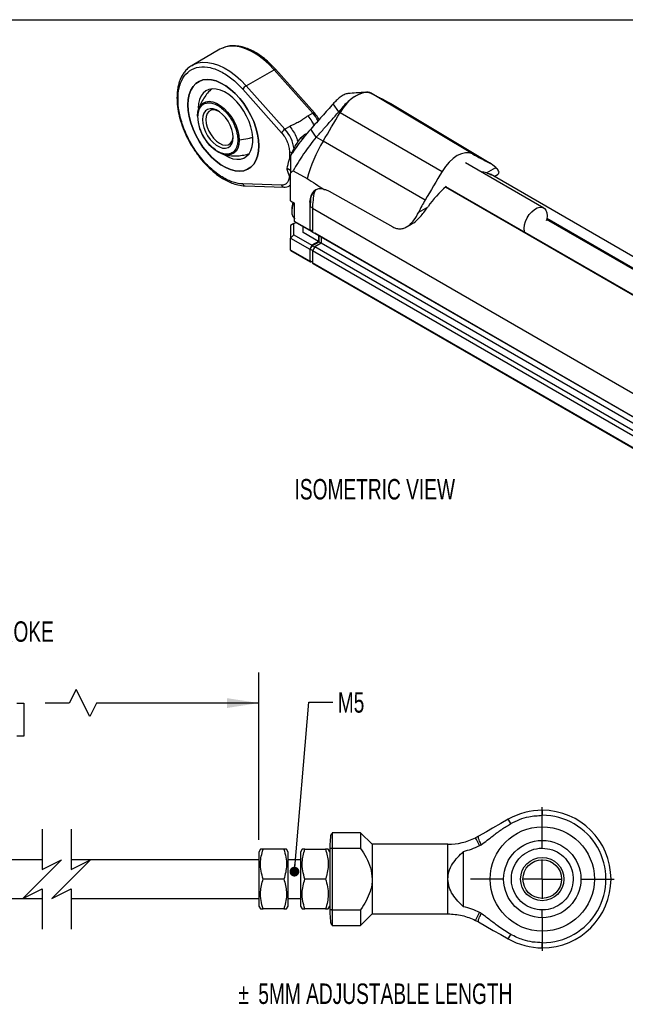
# Model space of a CAD drawing. Header units: millimetres. Extents: x 8 to 341, y 8 to 262.
# Tile 4 of 5: x 195 to 274, y 135 to 262. Entities that reach past the tile are written whole.
import ezdxf

# ---------------------------------------------------------------- set-up
doc = ezdxf.new("R2010")
doc.units = ezdxf.units.MM
doc.header["$LTSCALE"] = 1.25
doc.linetypes.add('CENTERX2', pattern=[20.32, 12.7, -2.54, 2.54, -2.54])
doc.layers.add('CENTER', color=40, linetype='CENTERX2')
doc.layers.add('DIMENSIONS', color=140, linetype='Continuous', lineweight=25)
doc.layers.add('TEXT', color=140, linetype='Continuous', lineweight=25)
doc.styles.add('SLDTEXTSTYLE0', font='TXT', dxfattribs={"width": 0.7})
doc.dimstyles.new('SLDDIMSTYLE3', dxfattribs={"dimtxt": 2.69751, "dimasz": 4.1275, "dimexe": 0, "dimexo": 0.0625, "dimgap": 0.674377, "dimtad": 0, "dimtih": 1, "dimtoh": 1, "dimrnd": 1e-09, "dimzin": 4, "dimdsep": 46, "dimtxsty": 'SLDTEXTSTYLE0', "dimsah": 1, "dimcen": 0.09, "dimadec": 0, "dimazin": 1, "dimtfac": 1, "dimtofl": 0, "dimtmove": 0, "dimatfit": 3, "dimfxl": 0, "dimfrac": 2, "dimtolj": 1, "dimtzin": 12, "dimarcsym": 0})
doc.dimstyles.new('SLDDIMSTYLE5', dxfattribs={"dimtxt": 0.18, "dimasz": 1.27, "dimexe": 0, "dimexo": 0.0625, "dimgap": 0, "dimtad": 0, "dimtih": 1, "dimtoh": 1, "dimdec": 0, "dimrnd": 1e-09, "dimzin": 0, "dimdsep": 46, "dimtxsty": 'Standard', "dimblk1": 'DOT', "dimblk2": 'DOT', "dimsah": 1, "dimcen": 0.09, "dimadec": 0, "dimazin": 0, "dimtfac": 1.27, "dimtdec": 0, "dimtofl": 0, "dimtmove": 0, "dimatfit": 3, "dimldrblk": 'DOT', "dimfxl": 0, "dimfrac": 2, "dimtolj": 1, "dimtzin": 0, "dimarcsym": 0})

# ---------------------------------------------------------------- blocks, each defined once
blk = doc.blocks.new('_D_15')
at = {"layer": 'DIMENSIONS'}
for p, q in [((174.73, 159.96), (174.73, 177.49)), ((226.19, 155.83), (226.19, 177.49)), ((202.53, 175.28), (201.65, 173.52)), ((204.29, 171.76), (202.53, 175.28)), ((174.73, 173.52), (183.18, 173.52)), ((186.84, 173.52), (185.93, 173.52)), ((185.93, 173.52), (185.93, 169.23)), ((194.85, 173.52), (195.76, 173.52)), ((195.76, 173.52), (195.76, 169.23)), ((201.65, 173.52), (198.51, 173.52)), ((205.17, 173.52), (204.29, 171.76)), ((226.19, 173.52), (205.17, 173.52)), ((185.93, 169.23), (186.84, 169.23)), ((195.76, 169.23), (194.85, 169.23))]:
    blk.add_line(p, q, dxfattribs=at)
for points in [[(174.73, 173.52), (178.86, 172.88), (178.86, 174.15)], [(226.19, 173.52), (222.06, 174.15), (222.06, 172.88)]]:
    blk.add_solid(points, dxfattribs=at)
at = {"layer": 'DIMENSIONS', "char_height": 2.646, "attachment_point": 1, "style": 'SLDTEXTSTYLE0'}
for s, insert in [('53.0', (186.84, 177.53)), ('2.09', (186.84, 172.64))]:
    blk.add_mtext(s, dxfattribs=dict(at, insert=insert))
blk = doc.blocks.new('_Dot')
at = {"color": 0, "linetype": 'ByBlock', "lineweight": -2}
blk.add_line((-0.5, 0), (-1, 0), dxfattribs=at)
at = {"color": 0, "linetype": 'ByBlock', "const_width": 0.5}
blk.add_lwpolyline([(-0.25, 0, 1), (0.25, 0, 1)], format="xyb", close=True, dxfattribs=at)
blk = doc.blocks.new('SW_CENTERMARKSYMBOL_3')
at = {"layer": 'CENTER', "color": 0}
for p, q in [((0, 5.08), (0, 9.29)), ((0, 0), (0, 2.54)), ((-5.08, 0), (-9.29, 0)), ((0, 0), (-2.54, 0)), ((0, 0), (0, -2.54)), ((0, 0), (2.54, 0)), ((5.08, 0), (9.29, 0)), ((0, -5.08), (0, -9.29))]:
    blk.add_line(p, q, dxfattribs=at)

msp = doc.modelspace()

# ---------------------------------------------------------------- linework, layer by layer
for p, q in [((221.136, 258.112), (217.53, 256.031)), ((217.481, 256.002), (217.53, 256.031)), ((224.547, 253.388), (228.153, 255.47)), ((228.153, 255.47), (233.169, 249.838)), ((233.37, 249.884), (228.353, 255.515)), ((224.092, 252.951), (229.109, 247.319)), ((229.563, 247.756), (224.547, 253.388)), ((240.871, 252.331), (240.712, 252.423)), ((253.834, 244.568), (240.871, 252.331)), ((236.536, 250.012), (235.813, 251.07)), ((242.175, 251.674), (243.061, 251.162)), ((242.259, 251.611), (242.175, 251.674)), ((243.192, 251.09), (242.267, 251.624)), ((243.061, 251.162), (256.024, 243.399)), ((243.192, 251.09), (243.061, 251.162)), ((243.248, 251.057), (243.192, 251.09)), ((256.207, 243.296), (243.248, 251.057)), ((233.169, 249.838), (232.556, 249.484)), ((236.536, 250.012), (236.695, 249.92)), ((236.695, 249.92), (249.896, 242.295)), ((230.177, 248.11), (229.563, 247.756)), ((233.619, 246.734), (232.892, 247.784)), ((231.65, 246.682), (231.864, 246.559)), ((234.505, 246.223), (233.619, 246.734)), ((247.705, 238.597), (234.505, 246.223)), ((230.142, 244.84), (230.142, 243.872)), ((263.057, 237.572), (252.915, 243.427)), ((230.298, 242.404), (229.837, 242.67)), ((230.298, 238.505), (230.298, 242.086)), ((230.627, 242.402), (232.419, 241.368)), ((255.651, 242.115), (256.856, 242.811)), ((304.801, 213.855), (256.156, 241.937)), ((256.628, 241.665), (257.156, 241.97)), ((229.109, 240.534), (224.092, 240.694)), ((224.396, 240.428), (229.413, 240.267)), ((230.157, 240.446), (230.298, 240.528)), ((235.284, 239.746), (243.529, 235.117)), ((298.786, 212.323), (250.349, 240.285)), ((298.853, 212.34), (250.388, 240.318)), ((250.415, 240.341), (250.415, 240.4)), ((230.298, 238.505), (230.793, 238.219)), ((230.298, 238.505), (230.793, 238.219)), ((230.298, 238.505), (230.298, 238.505)), ((232.794, 238.308), (232.773, 238.296)), ((232.773, 238.296), (232.773, 234.684)), ((230.439, 237.402), (230.439, 237.157)), ((230.793, 235.827), (230.793, 238.219)), ((232.843, 234.758), (232.843, 237.753)), ((232.843, 237.753), (233.127, 237.59)), ((293.937, 202.387), (233.126, 237.492)), ((233.126, 237.492), (233.126, 234.463)), ((246.873, 237.048), (248.079, 237.744)), ((230.698, 235.551), (230.984, 235.716)), ((232.773, 234.684), (230.793, 235.827)), ((231.076, 235.663), (230.793, 235.827)), ((301.734, 213.976), (263.43, 236.088)), ((301.817, 214.073), (263.456, 236.218)), ((230.698, 235.551), (230.298, 235.32)), ((230.298, 235.32), (230.298, 233.687)), ((230.698, 234.109), (230.698, 235.551)), ((231.076, 235.663), (233.056, 234.52)), ((231.924, 234.381), (231.924, 235.173)), ((232.773, 234.684), (233.056, 234.52)), ((232.843, 234.758), (233.126, 234.595)), ((233.085, 234.619), (232.843, 234.758)), ((233.056, 234.52), (233.126, 234.561)), ((233.085, 234.619), (233.126, 234.595)), ((293.937, 199.358), (233.126, 234.463)), ((233.126, 234.463), (233.409, 234.3)), ((245.33, 235.142), (246.006, 235.532)), ((230.298, 233.687), (230.698, 234.109)), ((230.298, 233.687), (232.773, 232.258)), ((230.298, 232.136), (230.298, 233.687)), ((230.698, 234.109), (233.056, 232.748)), ((233.904, 233.238), (231.924, 234.381)), ((233.904, 233.238), (233.056, 232.748)), ((233.085, 232.684), (233.975, 233.197)), ((294.22, 199.194), (233.409, 234.3)), ((233.904, 234.014), (233.904, 233.238)), ((233.975, 233.197), (233.975, 233.973)), ((233.975, 233.197), (234.258, 233.034)), ((234.258, 233.81), (234.258, 233.018)), ((232.773, 230.707), (230.298, 232.136)), ((230.298, 232.136), (230.298, 232.068)), ((230.298, 232.068), (232.814, 230.615)), ((233.056, 232.748), (232.773, 232.258)), ((232.773, 232.258), (232.773, 230.707)), ((232.843, 232.265), (233.085, 232.684)), ((232.843, 232.265), (233.154, 232.086)), ((232.843, 230.748), (232.843, 232.265)), ((233.085, 232.684), (233.395, 232.504)), ((233.409, 232.528), (233.126, 232.038)), ((293.937, 196.933), (233.126, 232.038)), ((233.126, 232.038), (233.126, 230.487)), ((234.258, 233.018), (233.409, 232.528)), ((294.22, 197.422), (233.409, 232.528)), ((295.069, 197.912), (234.258, 233.018)), ((233.126, 230.585), (232.843, 230.748)), ((232.864, 230.702), (233.126, 230.551)), ((232.914, 230.625), (232.956, 230.649)), ((293.937, 195.381), (233.126, 230.487)), ((233.168, 230.395), (293.979, 195.29)), ((262.867, 159.645), (262.867, 158.99)), ((239.361, 156.745), (235.661, 156.745)), ((235.661, 156.745), (235.661, 156.697)), ((240.861, 155.245), (239.361, 156.745)), ((239.361, 156.745), (239.361, 154.714)), ((235.661, 156.697), (235.661, 154.714)), ((254.604, 156.288), (254.234, 156.091)), ((262.867, 154.745), (262.867, 155.713)), ((226.393, 154.595), (226.191, 154.245)), ((226.191, 154.245), (226.191, 147.245)), ((226.737, 154.595), (226.406, 154.595)), ((229.415, 154.595), (226.737, 154.595)), ((229.961, 154.245), (229.759, 154.595)), ((229.961, 149.232), (229.961, 154.245)), ((231.793, 154.595), (231.591, 154.245)), ((231.591, 154.245), (231.591, 152.722)), ((232.137, 154.595), (231.806, 154.595)), ((232.137, 154.595), (234.815, 154.595)), ((235.361, 154.245), (235.159, 154.595)), ((235.361, 154.599), (235.361, 146.891)), ((235.372, 154.906), (235.364, 154.599)), ((235.661, 154.714), (235.661, 146.776)), ((239.361, 154.714), (235.661, 154.714)), ((250.654, 155.245), (240.861, 155.245)), ((240.861, 155.245), (240.861, 150.745)), ((250.654, 150.745), (250.654, 155.245)), ((252.68, 147.163), (252.68, 154.326)), ((198.128, 153.245), (174.731, 153.245)), ((226.191, 153.245), (201.878, 153.245)), ((231.591, 153.245), (229.961, 153.245)), ((231.591, 152.722), (231.591, 147.245)), ((229.415, 150.745), (226.737, 150.745)), ((234.815, 150.745), (232.137, 150.745)), ((240.861, 150.745), (240.861, 146.245)), ((250.654, 146.245), (250.654, 150.745)), ((229.961, 147.245), (229.961, 149.232)), ((174.731, 148.245), (198.128, 148.245)), ((201.878, 148.245), (226.191, 148.245)), ((229.961, 148.245), (231.591, 148.245)), ((226.191, 147.245), (226.393, 146.895)), ((229.415, 146.895), (226.737, 146.895)), ((229.415, 146.895), (229.747, 146.895)), ((229.759, 146.895), (229.961, 147.245)), ((231.591, 147.245), (231.793, 146.895)), ((234.815, 146.895), (232.137, 146.895)), ((234.815, 146.895), (235.147, 146.895)), ((235.159, 146.895), (235.361, 147.245)), ((235.661, 146.776), (239.361, 146.776)), ((235.661, 146.776), (235.661, 144.745)), ((239.361, 146.776), (239.361, 144.745)), ((239.361, 144.745), (240.861, 146.245)), ((240.861, 146.245), (250.654, 146.245)), ((254.234, 145.399), (254.604, 145.202)), ((235.661, 144.745), (239.361, 144.745)), ((262.867, 141.845), (262.867, 142.5))]:
    msp.add_line(p, q)
at = {"flags": 128}
for points in [[(228.153, 255.47), (227.474, 256.177), (226.767, 256.805), (226.043, 257.346), (225.311, 257.791), (224.583, 258.134), (223.867, 258.371), (223.174, 258.499), (222.514, 258.515), (221.896, 258.42), (221.328, 258.214), (221.136, 258.112)], [(217.53, 256.031), (217.722, 256.132), (218.29, 256.338), (218.908, 256.433), (219.568, 256.417), (220.261, 256.29), (220.976, 256.052), (221.705, 255.709), (222.437, 255.264), (223.161, 254.723), (223.867, 254.095), (224.547, 253.388)], [(228.153, 255.47), (228.212, 255.501), (228.264, 255.521), (228.307, 255.529), (228.338, 255.525), (228.353, 255.515)], [(216.99, 250.922), (217.033, 250.175), (217.161, 249.392), (217.371, 248.588), (217.659, 247.778), (218.021, 246.978), (218.449, 246.201), (218.936, 245.463), (219.472, 244.777), (220.047, 244.156), (220.651, 243.612), (221.273, 243.155), (221.9, 242.793), (222.521, 242.533), (223.125, 242.379), (223.701, 242.336), (224.237, 242.403), (224.723, 242.579), (225.152, 242.861), (225.513, 243.244), (225.802, 243.721), (226.012, 244.282), (226.14, 244.918), (226.183, 245.616), (226.14, 246.363), (226.012, 247.146), (225.802, 247.95), (225.513, 248.76), (225.152, 249.56), (224.723, 250.337), (224.237, 251.075), (223.701, 251.761), (223.125, 252.382), (222.521, 252.926), (221.9, 253.383), (221.273, 253.745), (220.651, 254.005), (220.047, 254.159), (219.472, 254.202), (218.936, 254.135), (218.449, 253.959), (218.021, 253.677), (217.659, 253.294), (217.371, 252.817), (217.161, 252.256), (217.033, 251.62), (216.99, 250.922)], [(226.183, 245.616), (226.14, 244.918), (226.012, 244.282), (225.802, 243.721), (225.513, 243.244), (225.152, 242.861), (224.723, 242.579), (224.237, 242.403), (223.701, 242.336), (223.125, 242.379), (222.521, 242.533), (221.9, 242.793), (221.273, 243.155), (220.651, 243.612), (220.047, 244.156), (219.472, 244.777), (218.936, 245.463), (218.449, 246.201), (218.021, 246.978), (217.659, 247.778), (217.371, 248.588), (217.161, 249.392), (217.033, 250.175), (216.99, 250.922), (217.033, 251.62), (217.161, 252.256), (217.371, 252.817), (217.659, 253.294), (218.021, 253.677), (218.449, 253.959), (218.936, 254.135), (219.472, 254.202), (220.047, 254.159), (220.651, 254.005), (221.273, 253.745), (221.9, 253.383), (222.521, 252.926), (223.125, 252.382), (223.701, 251.761), (224.237, 251.075), (224.723, 250.337), (225.152, 249.56), (225.513, 248.76), (225.802, 247.95), (226.012, 247.146), (226.14, 246.363), (226.183, 245.616)], [(221.648, 244.487), (221.735, 244.432), (222.276, 244.143), (222.807, 243.955), (223.317, 243.873), (223.792, 243.897), (224.223, 244.027), (224.598, 244.261), (224.91, 244.592), (225.15, 245.014), (225.313, 245.515), (225.396, 246.086), (225.396, 246.711), (225.313, 247.376), (225.15, 248.066), (224.91, 248.765), (224.598, 249.456), (224.223, 250.123), (223.792, 250.751), (223.317, 251.324), (222.807, 251.829), (222.276, 252.255), (221.735, 252.591), (221.197, 252.83), (220.675, 252.965), (220.182, 252.995), (219.727, 252.917), (219.323, 252.735), (218.979, 252.451), (218.702, 252.074), (218.5, 251.611), (218.376, 251.073), (218.335, 250.474), (218.335, 250.474)], [(240.871, 252.331), (240.474, 252.475), (240.027, 252.507), (239.544, 252.426), (239.039, 252.235), (238.527, 251.939), (238.022, 251.547), (237.539, 251.07), (237.093, 250.523), (236.695, 249.92)], [(218.369, 250.306), (218.429, 250.471), (218.651, 250.857), (218.951, 251.143), (219.318, 251.317), (219.741, 251.375), (220.205, 251.315), (220.693, 251.139), (221.19, 250.852), (221.679, 250.464), (222.143, 249.989), (222.566, 249.443), (222.933, 248.844), (223.233, 248.212), (223.454, 247.571), (223.59, 246.94), (223.636, 246.342)], [(218.248, 249.452), (218.293, 249.998), (218.369, 250.306)], [(218.899, 249.004), (218.943, 248.503), (219.07, 247.975), (219.277, 247.442), (219.554, 246.927), (219.889, 246.452), (220.267, 246.04), (220.672, 245.706), (221.086, 245.468), (221.491, 245.333), (221.869, 245.309), (222.204, 245.397), (222.481, 245.592), (222.688, 245.887), (222.816, 246.267), (222.859, 246.718), (222.816, 247.218), (222.688, 247.747), (222.481, 248.28), (222.204, 248.795), (221.869, 249.269), (221.491, 249.682), (221.086, 250.015), (220.672, 250.254), (220.267, 250.388), (219.889, 250.412), (219.554, 250.325), (219.277, 250.129), (219.07, 249.835), (218.943, 249.454), (218.899, 249.004)], [(220.989, 250.08), (220.698, 250.201), (220.324, 250.265), (219.989, 250.216), (219.709, 250.054), (219.499, 249.788), (219.368, 249.432), (219.324, 249.004)], [(233.169, 249.838), (233.229, 249.869), (233.281, 249.889), (233.323, 249.897), (233.355, 249.894), (233.37, 249.884)], [(234.505, 246.223), (234.779, 246.685), (235.053, 247.147), (235.327, 247.609), (235.601, 248.071), (235.875, 248.533), (236.148, 248.995), (236.422, 249.457), (236.695, 249.92)], [(219.324, 249.004), (219.368, 248.524), (219.499, 248.017), (219.709, 247.508), (219.989, 247.024), (220.324, 246.587), (220.698, 246.22), (221.091, 245.942), (221.485, 245.766), (221.858, 245.701), (222.194, 245.751), (222.473, 245.913), (222.684, 246.178), (222.815, 246.534), (222.856, 246.845)], [(223.636, 246.342), (223.59, 245.796), (223.454, 245.323), (223.233, 244.937), (222.933, 244.651), (222.566, 244.477), (222.143, 244.419), (221.732, 244.466)], [(253.834, 244.568), (253.408, 244.713), (252.927, 244.725), (252.406, 244.602), (251.865, 244.35), (251.324, 243.978), (250.803, 243.499), (250.321, 242.931), (249.896, 242.295)], [(249.896, 242.295), (249.622, 241.832), (249.349, 241.37), (249.075, 240.907), (248.801, 240.445), (248.528, 239.983), (248.254, 239.521), (247.979, 239.059), (247.705, 238.597)], [(229.433, 240.268), (229.431, 240.268), (229.419, 240.267)], [(230.298, 240.544), (230.272, 240.523), (230.149, 240.441)], [(234.643, 239.987), (234.256, 240.058), (233.896, 240.041), (233.573, 239.938), (233.295, 239.751), (233.072, 239.484), (232.907, 239.147), (232.807, 238.747), (232.773, 238.296)], [(230.682, 238.283), (230.636, 238.167), (230.496, 237.681), (230.44, 237.218), (230.472, 236.802), (230.59, 236.455), (230.787, 236.197), (230.793, 236.192)], [(232.901, 238.765), (232.889, 238.657), (232.843, 237.753)], [(260.588, 234.43), (260.557, 234.544), (260.522, 234.935), (260.573, 235.373), (260.708, 235.834), (260.918, 236.29), (261.191, 236.715), (261.511, 237.084), (261.861, 237.376), (262.219, 237.573), (262.564, 237.665), (262.877, 237.645), (263.14, 237.516), (263.337, 237.284), (263.456, 236.963), (263.491, 236.572), (263.44, 236.134), (263.38, 235.894)], [(258.472, 158.484), (257.503, 157.934), (256.435, 157.328), (255.629, 156.87), (254.604, 156.288)], [(258.796, 157.915), (258.552, 158.344), (258.472, 158.484)], [(254.746, 155.066), (254.518, 155.523), (254.356, 155.846), (254.234, 156.091)], [(254.234, 145.399), (254.356, 145.644), (254.518, 145.967), (254.746, 146.424)], [(254.604, 145.202), (255.572, 144.652), (256.532, 144.107), (257.495, 143.56), (258.472, 143.005)], [(258.472, 143.005), (258.552, 143.146), (258.796, 143.575)]]:
    msp.add_lwpolyline(points, dxfattribs=at)
for radius in [6.75, 5, 2.8, 2.5]:
    msp.add_circle((262.867, 150.745), radius)
for centre, radius, start, end in [((225.219, 252.235), 1.335, 120.27297, 147.59826), ((399.069, 546.198), 333.743, 241.70499, 242.13113), ((229.382, 246.485), 5.058, 27.86647, 41.51354), ((223.663, 249.526), 5.416, 180.78052, 249.11152), ((230.236, 246.604), 1.335, 120.27297, 147.59826), ((225.991, 244.529), 4.814, 8.48816, 42.09346), ((251.564, 236.018), 19.878, 149.11199, 164.38854), ((230.455, 245.439), 0.676, 242.4589, 273.87097), ((412.07, 538.506), 333.824, 241.70499, 242.13113), ((254.157, 239.874), 3.989, 47.41389, 62.09044), ((254.744, 238.813), 3.424, 74.65304, 85.86251), ((224.433, 240.777), 0.35, 193.66655, 264.9598), ((229.45, 240.616), 0.35, 193.66664, 264.95835), ((243.581, 237.402), 10.455, 167.43331, 179.504), ((259.323, 229.979), 13.665, 130.68464, 145.37371), ((233.091, 237.341), 2.653, 158.44124, 178.68778), ((265.25, 228.172), 20.409, 149.2829, 154.22117), ((232.859, 230.693), 0.0873, 170.78596, 309.20329), ((232.894, 230.743), 0.0503, 174.37962, 234.30196), ((233.221, 230.475), 0.0959, 172.74417, 235.94365), ((262.867, 150.745), 8.9, 90.00002, 119.5865), ((262.867, 150.745), 8.9, 270, 90), ((262.867, 150.745), 8.245, 269.99999, 90.00001), ((250.654, 163.245), 8, 270, 296.58088), ((262.867, 150.745), 8.9, 240.4135, 269.99998)]:
    msp.add_arc(centre, radius, start, end)
for points, knots in [([(228.353, 255.515), (228.068, 255.819), (227.534, 256.385), (226.751, 257.034), (226.009, 257.553), (225.277, 257.965), (224.604, 258.248), (224.046, 258.416), (223.601, 258.508), (223.127, 258.564), (222.56, 258.562), (221.987, 258.488), (221.645, 258.329), (221.51, 258.267)], [0, 0, 0, 0, 0.1307537, 0.244349, 0.3359148, 0.4439628, 0.5489109, 0.6159959, 0.6784258, 0.7386415, 0.8204061, 0.9292272, 1, 1, 1, 1]), ([(217.529, 256.03), (217.332, 255.899), (216.968, 255.657), (216.558, 255.197), (216.24, 254.72), (216.009, 254.242), (215.831, 253.732), (215.7, 253.2), (215.609, 252.575), (215.568, 251.739), (215.636, 250.692), (215.865, 249.461), (216.246, 248.193), (216.769, 246.923), (217.423, 245.689), (218.189, 244.522), (219.049, 243.453), (219.981, 242.51), (220.965, 241.714), (221.875, 241.153), (222.712, 240.773), (223.529, 240.508), (224.092, 240.456), (224.402, 240.428)], [0, 0, 0, 0, 0.0466948, 0.0858035, 0.1175368, 0.1532602, 0.1814927, 0.2111692, 0.2447975, 0.2829815, 0.3390822, 0.3958912, 0.453287, 0.510971, 0.5686921, 0.6264865, 0.6844012, 0.7422495, 0.8002009, 0.8588067, 0.8989626, 0.9443489, 1, 1, 1, 1]), ([(224.092, 240.694), (223.719, 240.706), (223.304, 240.775), (222.406, 241.064), (221.923, 241.284), (220.923, 241.894), (220.406, 242.284), (219.394, 243.218), (218.9, 243.763), (217.99, 244.953), (217.576, 245.598), (216.87, 246.912), (216.577, 247.581), (216.125, 248.873), (215.965, 249.496), (215.761, 250.649), (215.717, 251.18), (215.717, 252.134), (215.761, 252.615), (215.965, 253.533), (216.125, 253.97), (216.577, 254.74), (216.87, 255.071), (217.576, 255.57), (217.99, 255.737), (218.9, 255.877), (219.394, 255.851), (220.406, 255.617), (220.923, 255.411), (221.923, 254.866), (222.406, 254.527), (223.304, 253.779), (223.719, 253.37), (224.092, 252.951)], [0, 0, 0, 0, 0.0625, 0.0625, 0.125, 0.125, 0.1875, 0.1875, 0.25, 0.25, 0.3125, 0.3125, 0.375, 0.375, 0.4375, 0.4375, 0.5, 0.5, 0.5625, 0.5625, 0.625, 0.625, 0.6875, 0.6875, 0.75, 0.75, 0.8125, 0.8125, 0.875, 0.875, 0.9375, 0.9375, 1, 1, 1, 1]), ([(220.04, 252.95), (220.016, 252.929), (219.784, 252.735), (219.413, 252.294), (218.948, 251.637), (218.594, 250.959), (218.435, 250.495), (218.361, 250.281)], [0, 0, 0, 0, 0.0297858, 0.2836737, 0.5361097, 0.7868058, 1, 1, 1, 1]), ([(237.745, 252.367), (237.727, 252.369), (237.606, 252.388), (237.25, 252.243), (236.733, 251.932), (236.227, 251.513), (235.939, 251.204), (235.813, 251.07)], [0, 0, 0, 0, 0.0443226, 0.3027514, 0.5559276, 0.8056549, 1, 1, 1, 1]), ([(240.712, 252.423), (240.484, 252.543), (240.196, 252.578), (239.534, 252.47), (239.162, 252.327), (238.39, 251.881), (237.991, 251.579), (237.225, 250.864), (236.859, 250.45), (236.536, 250.012)], [0, 0, 0, 0, 0.25, 0.25, 0.5, 0.5, 0.75, 0.75, 1, 1, 1, 1]), ([(240.048, 252.546), (239.626, 252.515), (238.857, 252.459), (238.099, 252.404), (237.757, 252.38)], [0, 0, 0, 0, 0.548821, 1, 1, 1, 1]), ([(240.712, 252.423), (240.869, 252.341), (241.027, 252.26), (241.185, 252.178), (241.349, 252.094), (241.514, 252.009), (241.679, 251.925), (241.844, 251.841), (242.01, 251.757), (242.175, 251.674)], [0, 0, 0, 0, 0.0014325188, 0.0014325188, 0.0014325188, 0.0029255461, 0.0029255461, 0.0029255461, 0.0044185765, 0.0044185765, 0.0044185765, 0.0044185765]), ([(218.302, 249.348), (218.302, 249.596), (218.328, 249.862), (218.482, 250.382), (218.612, 250.638), (218.921, 250.936), (219.043, 251.02), (219.327, 251.142), (219.488, 251.18), (219.845, 251.193), (220.04, 251.169), (220.45, 251.053), (220.664, 250.96), (221.094, 250.713), (221.309, 250.557), (221.718, 250.2), (221.914, 249.999), (222.27, 249.574), (222.432, 249.349), (222.715, 248.9), (222.838, 248.674), (223.147, 248.02), (223.276, 247.615), (223.43, 246.917), (223.456, 246.621), (223.456, 246.373)], [0, 0, 0, 0, 0.125, 0.125, 0.25, 0.25, 0.3125, 0.3125, 0.375, 0.375, 0.4375, 0.4375, 0.5, 0.5, 0.5625, 0.5625, 0.625, 0.625, 0.6875, 0.6875, 0.75, 0.75, 0.875, 0.875, 1, 1, 1, 1]), ([(235.813, 251.07), (235.327, 250.522), (234.354, 249.426), (233.379, 248.332), (232.892, 247.784)], [0, 0, 0, 0, 0.5000301, 1, 1, 1, 1]), ([(233.97, 248.997), (233.925, 249.09), (233.765, 249.417), (233.535, 249.689), (233.37, 249.883)], [0, 0, 0, 0, 0.2833479, 1, 1, 1, 1]), ([(233.619, 246.734), (233.935, 247.088), (234.25, 247.443), (234.565, 247.797), (234.894, 248.166), (235.222, 248.535), (235.551, 248.904), (235.879, 249.273), (236.207, 249.643), (236.536, 250.012)], [0, 0, 0, 0, 0.0014325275, 0.0014325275, 0.0014325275, 0.0029255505, 0.0029255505, 0.0029255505, 0.0044185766, 0.0044185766, 0.0044185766, 0.0044185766]), ([(218.248, 249.452), (218.241, 249.435), (218.243, 249.415), (218.262, 249.378), (218.28, 249.361), (218.302, 249.348)], [0, 0, 0, 0, 0.5, 0.5, 1, 1, 1, 1]), ([(223.456, 246.373), (223.456, 246.125), (223.43, 245.86), (223.276, 245.339), (223.147, 245.084), (222.838, 244.786), (222.715, 244.702), (222.432, 244.58), (222.27, 244.542), (221.914, 244.528), (221.718, 244.552), (221.309, 244.669), (221.094, 244.761), (220.664, 245.009), (220.45, 245.164), (220.04, 245.521), (219.845, 245.722), (219.488, 246.148), (219.327, 246.372), (219.043, 246.822), (218.921, 247.047), (218.612, 247.702), (218.482, 248.107), (218.328, 248.805), (218.302, 249.1), (218.302, 249.348)], [0, 0, 0, 0, 0.125, 0.125, 0.25, 0.25, 0.3125, 0.3125, 0.375, 0.375, 0.4375, 0.4375, 0.5, 0.5, 0.5625, 0.5625, 0.625, 0.625, 0.6875, 0.6875, 0.75, 0.75, 0.875, 0.875, 1, 1, 1, 1]), ([(232.556, 249.484), (232.357, 249.369), (232.172, 249.24), (231.988, 249.109), (231.896, 249.043), (231.805, 248.978), (231.711, 248.914), (231.617, 248.851), (231.521, 248.79), (231.422, 248.733), (231.323, 248.676), (231.22, 248.622), (231.116, 248.571), (231.012, 248.52), (230.905, 248.471), (230.799, 248.422), (230.586, 248.324), (230.374, 248.225), (230.177, 248.11)], [0.0092564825, 0.0092564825, 0.0092564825, 0.0092564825, 0.0100927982, 0.0100927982, 0.0100927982, 0.0105109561, 0.0105109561, 0.0105109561, 0.010929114, 0.010929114, 0.010929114, 0.0113472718, 0.0113472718, 0.0113472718, 0.0117654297, 0.0117654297, 0.0117654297, 0.0126017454, 0.0126017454, 0.0126017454, 0.0126017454]), ([(233.333, 248.28), (233.246, 248.463), (233.037, 248.901), (232.733, 249.27), (232.556, 249.484)], [0, 0, 0, 0, 0.4177756, 1, 1, 1, 1]), ([(229.109, 247.319), (229.255, 247.155), (229.397, 246.968), (229.654, 246.56), (229.769, 246.34), (229.956, 245.892), (230.027, 245.665), (230.12, 245.231), (230.142, 245.025), (230.142, 244.84)], [0, 0, 0, 0, 0.25, 0.25, 0.5, 0.5, 0.75, 0.75, 1, 1, 1, 1]), ([(230.177, 248.11), (230.349, 247.895), (230.694, 247.463), (231.064, 246.76), (231.192, 246.31), (231.247, 246.117)], [0, 0, 0, 0, 0.3636636, 0.7273272, 1, 1, 1, 1]), ([(232.892, 247.784), (232.272, 247.088), (231.691, 246.366), (230.941, 245.326), (230.723, 245.007), (230.518, 244.691)], [0.76386177, 0.76386177, 0.76386177, 0.76386177, 1.03633188, 1.03633188, 1.15677515, 1.15677515, 1.15677515, 1.15677515]), ([(231.65, 246.682), (231.841, 246.856), (232.076, 247.068), (232.401, 247.241), (232.461, 247.272)], [0, 0, 0, 0, 0.8163648, 1, 1, 1, 1]), ([(223.636, 246.342), (223.605, 246.338), (223.571, 246.339), (223.507, 246.35), (223.478, 246.36), (223.456, 246.373)], [0, 0, 0, 0, 0.5, 0.5, 1, 1, 1, 1]), ([(225.357, 246.692), (225.161, 246.634), (224.618, 246.471), (224.02, 246.392), (223.636, 246.342)], [0, 0, 0, 0, 0.3596248, 1, 1, 1, 1]), ([(229.837, 242.67), (229.985, 243.411), (230.191, 244.129), (230.651, 245.15), (230.829, 245.479), (231.216, 246.101), (231.427, 246.397), (231.65, 246.682)], [0, 0, 0, 0, 0.5, 0.5, 0.75, 0.75, 1, 1, 1, 1]), ([(233.619, 246.734), (233.027, 246.026), (232.475, 245.3), (231.721, 244.208), (231.482, 243.843), (231.034, 243.119), (230.823, 242.76), (230.627, 242.402)], [0, 0, 0, 0, 0.5, 0.5, 0.75, 0.75, 1, 1, 1, 1]), ([(221.716, 244.47), (221.888, 244.435), (222.317, 244.348), (223.026, 244.3), (223.827, 244.351), (224.438, 244.449), (224.765, 244.561), (224.836, 244.585)], [0, 0, 0, 0, 0.16708647, 0.41808478, 0.67257725, 0.92948454, 1, 1, 1, 1]), ([(230.298, 241.476), (230.267, 241.529), (230.114, 241.79), (229.958, 242.194), (229.878, 242.511), (229.837, 242.67)], [0, 0, 0, 0, 0.1115323, 0.5516958, 1, 1, 1, 1]), ([(255.651, 242.115), (255.789, 242.073), (256.036, 241.997), (256.194, 241.908), (256.263, 241.869)], [0, 0, 0, 0, 0.559685, 1, 1, 1, 1]), ([(257.139, 242), (257.183, 242.017), (257.32, 242.073), (257.266, 242.369), (257, 242.656), (256.856, 242.811)], [0, 0, 0, 0, 0.1751827, 0.553337, 1, 1, 1, 1]), ([(230.142, 241.82), (230.142, 241.634), (230.12, 241.454), (230.027, 241.128), (229.956, 240.983), (229.769, 240.751), (229.654, 240.663), (229.397, 240.552), (229.255, 240.529), (229.109, 240.534)], [0, 0, 0, 0, 0.25, 0.25, 0.5, 0.5, 0.75, 0.75, 1, 1, 1, 1]), ([(229.419, 240.267), (229.546, 240.272), (229.806, 240.281), (230.023, 240.382), (230.134, 240.434)], [0, 0, 0, 0, 0.4908915, 1, 1, 1, 1]), ([(232.794, 238.308), (232.849, 238.63), (232.956, 239.248), (233.365, 239.667), (233.561, 239.868)], [0, 0, 0, 0, 0.5205769, 1, 1, 1, 1]), ([(243.529, 235.117), (243.684, 235.031), (243.841, 234.968), (244.162, 234.889), (244.327, 234.872), (244.65, 234.888), (244.81, 234.92), (245.127, 235.029), (245.279, 235.106), (245.574, 235.298), (245.717, 235.416), (245.986, 235.679), (246.114, 235.825), (246.478, 236.304), (246.687, 236.664), (246.873, 237.048)], [0, 0, 0, 0, 0.125, 0.125, 0.25, 0.25, 0.375, 0.375, 0.5, 0.5, 0.625, 0.625, 0.75, 0.75, 1, 1, 1, 1]), ([(246.008, 235.563), (246.082, 235.597), (246.413, 235.753), (246.888, 236.229), (247.429, 236.849), (247.801, 237.35), (248.012, 237.649), (248.079, 237.744)], [0, 0, 0, 0, 0.0911037, 0.4080476, 0.6483157, 0.888976, 1, 1, 1, 1]), ([(258.796, 157.915), (259.168, 158.105), (259.914, 158.484), (261.283, 158.892), (262.284, 158.954), (262.867, 158.99)], [0, 0, 0, 0, 0.29474978, 0.58949917, 1, 1, 1, 1]), ([(254.959, 155.19), (255.22, 155.377), (255.741, 155.749), (256.601, 156.442), (257.601, 157.194), (258.397, 157.674), (258.796, 157.915)], [0, 0, 0, 0, 0.20391988, 0.40826316, 0.70343977, 1, 1, 1, 1]), ([(235.6, 156.648), (235.583, 156.622), (235.471, 156.455), (235.453, 155.985), (235.377, 155.44), (235.373, 155.049), (235.372, 154.906)], [0, 0, 0, 0, 0.0522245, 0.3399976, 0.7576113, 1, 1, 1, 1]), ([(254.959, 155.19), (254.893, 155.344), (254.779, 155.609), (254.617, 155.967), (254.608, 156.188), (254.604, 156.288)], [0, 0, 0, 0, 0.4335473, 0.7446961, 1, 1, 1, 1]), ([(226.737, 150.745), (226.638, 151.078), (226.438, 151.75), (226.363, 152.756), (226.472, 153.716), (226.648, 154.299), (226.737, 154.595)], [0, 0, 0, 0, 0.26548032, 0.53477027, 0.76445467, 1, 1, 1, 1]), ([(229.415, 154.595), (229.515, 154.261), (229.715, 153.59), (229.789, 152.584), (229.68, 151.624), (229.504, 151.04), (229.415, 150.745)], [0, 0, 0, 0, 0.2654799, 0.5347701, 0.7644546, 1, 1, 1, 1]), ([(229.747, 154.595), (229.751, 154.595), (229.792, 154.595), (229.543, 154.595), (229.468, 154.595), (229.415, 154.595)], [0, 0, 0, 0, 0.0293713, 0.3195534, 1, 1, 1, 1]), ([(232.137, 150.745), (232.034, 151.097), (231.825, 151.806), (231.738, 153.129), (231.987, 154.043), (232.137, 154.595)], [0, 0, 0, 0, 0.280313, 0.5655255, 1, 1, 1, 1]), ([(234.815, 154.595), (234.967, 154.043), (235.199, 153.199), (235.141, 152.016), (234.989, 151.29), (234.856, 150.871), (234.815, 150.745)], [0, 0, 0, 0, 0.4343336, 0.6635801, 0.8990027, 1, 1, 1, 1]), ([(235.147, 154.595), (235.151, 154.595), (235.192, 154.595), (234.943, 154.595), (234.868, 154.595), (234.815, 154.595)], [0, 0, 0, 0, 0.0293514, 0.3195246, 1, 1, 1, 1]), ([(235.661, 154.714), (235.642, 154.713), (235.604, 154.712), (235.548, 154.706), (235.495, 154.695), (235.441, 154.679), (235.398, 154.656), (235.367, 154.627), (235.363, 154.608), (235.361, 154.599)], [0, 0, 0, 0, 0.1682619, 0.3355966, 0.4958223, 0.6427744, 0.8296465, 0.9181394, 1, 1, 1, 1]), ([(239.361, 154.714), (239.608, 154.319), (240.106, 153.524), (240.713, 152.206), (240.811, 151.239), (240.861, 150.745)], [0, 0, 0, 0, 0.3252939, 0.6558714, 1, 1, 1, 1]), ([(250.654, 150.745), (250.681, 151.063), (250.74, 151.763), (251.22, 152.73), (251.899, 153.593), (252.421, 154.083), (252.68, 154.326)], [0, 0, 0, 0, 0.2241959, 0.4943609, 0.7479976, 1, 1, 1, 1]), ([(252.68, 154.326), (253.033, 154.418), (253.744, 154.602), (254.411, 154.91), (254.746, 155.066)], [0, 0, 0, 0, 0.4963765, 1, 1, 1, 1]), ([(254.746, 155.066), (254.778, 155.082), (254.83, 155.109), (254.9, 155.152), (254.939, 155.178), (254.959, 155.19)], [0, 0, 0, 0, 0.4298299, 0.7147885, 1, 1, 1, 1]), ([(262.867, 146.745), (262.417, 146.789), (261.517, 146.878), (260.32, 147.567), (259.41, 148.583), (258.889, 149.85), (258.817, 151.217), (259.202, 152.53), (260, 153.644), (261.12, 154.426), (262.138, 154.721), (262.726, 154.74), (262.867, 154.745)], [0, 0, 0, 0, 0.1073729, 0.2147452, 0.3221174, 0.4294899, 0.5368623, 0.6442347, 0.7516071, 0.8589797, 0.9663519, 1, 1, 1, 1]), ([(262.867, 154.745), (263.316, 154.701), (264.216, 154.612), (265.413, 153.923), (266.323, 152.907), (266.844, 151.639), (266.916, 150.273), (266.531, 148.959), (265.733, 147.846), (264.613, 147.064), (263.595, 146.769), (263.007, 146.75), (262.867, 146.745)], [0, 0, 0, 0, 0.10737229, 0.21474467, 0.32211727, 0.42948977, 0.53686222, 0.64423467, 0.7516071, 0.85897973, 0.96635251, 1, 1, 1, 1]), ([(226.737, 146.895), (226.634, 147.247), (226.425, 147.956), (226.338, 149.279), (226.587, 150.193), (226.737, 150.745)], [0, 0, 0, 0, 0.280313, 0.56552543, 1, 1, 1, 1]), ([(229.415, 150.745), (229.567, 150.193), (229.799, 149.349), (229.741, 148.166), (229.589, 147.44), (229.456, 147.021), (229.415, 146.895)], [0, 0, 0, 0, 0.4343335, 0.66358, 0.8990022, 1, 1, 1, 1]), ([(232.137, 146.895), (232.038, 147.228), (231.838, 147.9), (231.763, 148.906), (231.872, 149.866), (232.048, 150.449), (232.137, 150.745)], [0, 0, 0, 0, 0.2654803, 0.5347703, 0.7644547, 1, 1, 1, 1]), ([(234.815, 150.745), (234.915, 150.411), (235.115, 149.74), (235.189, 148.734), (235.08, 147.774), (234.905, 147.19), (234.815, 146.895)], [0, 0, 0, 0, 0.26548, 0.5347702, 0.7644545, 1, 1, 1, 1]), ([(240.861, 150.745), (240.847, 150.475), (240.818, 149.927), (240.553, 148.971), (240.076, 147.904), (239.601, 147.155), (239.361, 146.776)], [0, 0, 0, 0, 0.1881787, 0.3817851, 0.6878925, 1, 1, 1, 1]), ([(252.68, 147.163), (252.427, 147.401), (251.91, 147.886), (251.251, 148.717), (250.754, 149.683), (250.688, 150.389), (250.654, 150.745)], [0, 0, 0, 0, 0.2454365, 0.5016459, 0.7491566, 1, 1, 1, 1]), ([(226.406, 146.895), (226.402, 146.895), (226.361, 146.895), (226.61, 146.895), (226.685, 146.895), (226.737, 146.895)], [0, 0, 0, 0, 0.0293713, 0.3195534, 1, 1, 1, 1]), ([(231.806, 146.895), (231.802, 146.895), (231.761, 146.895), (232.01, 146.895), (232.085, 146.895), (232.137, 146.895)], [0, 0, 0, 0, 0.0293713, 0.3195534, 1, 1, 1, 1]), ([(235.361, 146.891), (235.363, 146.882), (235.367, 146.863), (235.398, 146.834), (235.441, 146.811), (235.495, 146.795), (235.548, 146.784), (235.604, 146.778), (235.642, 146.777), (235.661, 146.776)], [0, 0, 0, 0, 0.0818335, 0.1703055, 0.3572283, 0.5041589, 0.664362, 0.8316957, 1, 1, 1, 1]), ([(235.364, 146.891), (235.367, 146.787), (235.374, 146.543), (235.376, 146.049), (235.451, 145.504), (235.476, 145.019), (235.6, 144.839), (235.627, 144.8)], [0, 0, 0, 0, 0.1458327, 0.345889, 0.6935314, 0.933088, 1, 1, 1, 1]), ([(254.746, 146.424), (254.416, 146.577), (253.749, 146.886), (253.038, 147.071), (252.68, 147.163)], [0, 0, 0, 0, 0.4963787, 1, 1, 1, 1]), ([(262.867, 145.777), (262.867, 145.771), (262.867, 145.656), (262.867, 146.386), (262.867, 146.599), (262.867, 146.745)], [0, 0, 0, 0, 0.0169717, 0.3279469, 1, 1, 1, 1]), ([(250.654, 146.245), (251.275, 146.208), (252.518, 146.135), (253.662, 145.645), (254.234, 145.399)], [0, 0, 0, 0, 0.500041, 1, 1, 1, 1]), ([(254.604, 145.202), (254.608, 145.302), (254.617, 145.523), (254.779, 145.881), (254.893, 146.146), (254.959, 146.299)], [0, 0, 0, 0, 0.2553035, 0.5664528, 1, 1, 1, 1]), ([(254.959, 146.299), (254.929, 146.319), (254.88, 146.351), (254.809, 146.392), (254.767, 146.413), (254.746, 146.424)], [0, 0, 0, 0, 0.4297061, 0.7146555, 1, 1, 1, 1]), ([(258.796, 143.575), (258.249, 143.911), (257.306, 144.49), (256.082, 145.476), (255.333, 146.025), (254.959, 146.3)], [0, 0, 0, 0, 0.408337, 0.7042019, 1, 1, 1, 1]), ([(262.867, 142.5), (262.449, 142.519), (261.613, 142.557), (260.221, 142.878), (259.32, 143.319), (258.796, 143.575)], [0, 0, 0, 0, 0.2947507, 0.5894999, 1, 1, 1, 1])]:
    msp.add_open_spline(points, degree=3, knots=knots)
for points in [[(230.298, 244.319), (230.368, 244.448), (230.441, 244.572), (230.518, 244.691)], [(230.298, 244.319), (230.298, 243.592), (230.298, 242.847), (230.298, 242.086)], [(230.298, 242.086), (230.404, 242.197), (230.514, 242.302), (230.627, 242.402)], [(232.419, 241.368), (233.16, 240.908), (233.902, 240.448), (234.643, 239.987)], [(234.643, 239.987), (234.862, 239.943), (235.076, 239.863), (235.284, 239.746)]]:
    msp.add_open_spline(points, degree=3)
at = {"layer": 'DIMENSIONS', "color": 140}
for p, q in [((198.128, 157.214), (198.128, 151.995)), ((201.878, 157.214), (201.878, 151.995)), ((198.128, 151.995), (200.628, 153.245)), ((200.628, 153.245), (198.128, 150.745)), ((201.878, 151.995), (204.378, 153.245)), ((204.378, 153.245), (201.878, 150.745)), ((198.128, 150.745), (195.628, 148.245)), ((201.878, 150.745), (199.378, 148.245)), ((195.628, 148.245), (198.128, 149.495)), ((198.128, 149.495), (198.128, 144.276)), ((199.378, 148.245), (201.878, 149.495)), ((201.878, 149.495), (201.878, 144.276))]:
    msp.add_line(p, q, dxfattribs=at)
at = {"layer": 'TEXT'}
msp.add_line((7.937, 261.938), (341.312, 261.938), dxfattribs=at)

# ---------------------------------------------------------------- block references
at = {"layer": 'CENTER'}
msp.add_blockref('SW_CENTERMARKSYMBOL_3', (262.867, 150.745), dxfattribs=at)

# ---------------------------------------------------------------- texts
at = {"layer": 'DIMENSIONS', "attachment_point": 1, "style": 'SLDTEXTSTYLE0'}
for s, insert, char_height in [('ISOMETRIC VIEW', (230.801, 202.506), 2.64583), ('MECHANICAL STROKE', (172.536, 184.091), 2.64583), ('M5', (236.396, 174.926), 2.6458), ('%%p', (223.539, 137.231), 2.6458), ('5MM ADJUSTABLE LENGTH', (226.111, 137.231), 2.64583)]:
    msp.add_mtext(s, dxfattribs=dict(at, insert=insert, char_height=char_height))

# ---------------------------------------------------------------- dimensions: what is measured, and where the dimension line sits
at = {"layer": 'DIMENSIONS'}
dim = msp.add_linear_dim(base=(174.731, 173.52), p1=(226.191, 154.245), p2=(174.731, 158.371), angle=0, text='53.0', dimstyle='SLDDIMSTYLE3', dxfattribs=at)
dim.commit()
dim.dimension.update_dxf_attribs({"geometry": '_D_15', "text_midpoint": (190.844, 173.52), "dimtype": 160})

# ---------------------------------------------------------------- leaders
msp.add_leader([(230.787, 151.705), (232.635, 173.635), (235.737, 173.635)], dimstyle='SLDDIMSTYLE5', dxfattribs=at)

doc.saveas('drawing.dxf')
